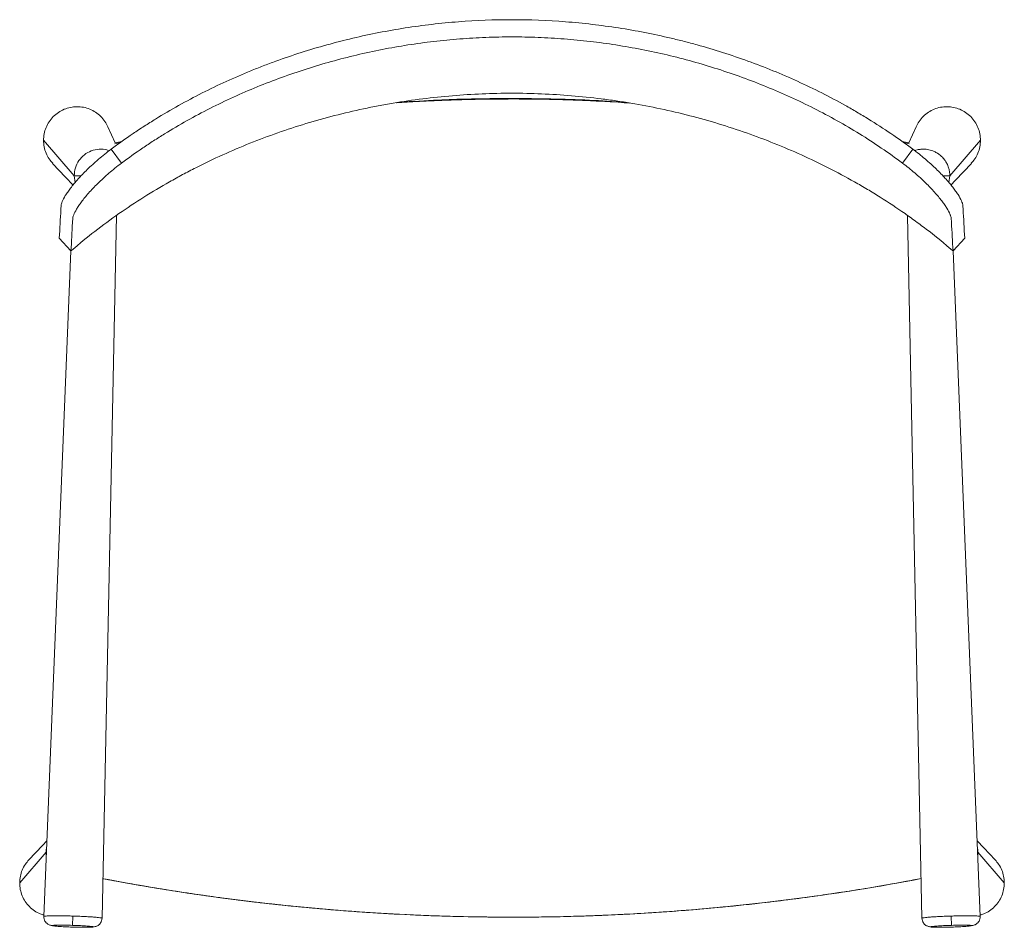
# Model space of a CAD drawing. Header units: millimetres. Extents: x 432 to 990, y -593 to -78.
import ezdxf

# ---------------------------------------------------------------- set-up
doc = ezdxf.new("R2010")
doc.units = ezdxf.units.MM

msp = doc.modelspace()

# ---------------------------------------------------------------- linework, layer by layer
at = {"color": 7, "linetype": 'Continuous', "lineweight": 15}
for p, q in [((711.07, -122.89), (711.07, -122.62)), ((485.82, -147.84), (481.72, -138.67)), ((940.42, -138.67), (936.31, -147.84)), ((445.18, -146.35), (462.58, -166.43)), ((488.8, -147.59), (485.7, -148.29)), ((485.7, -148.29), (488.8, -147.6)), ((488.76, -147.62), (485.7, -148.29)), ((485.7, -148.29), (485.7, -148.29)), ((485.7, -148.29), (485.7, -148.29)), ((489.56, -147.04), (485.71, -147.87)), ((936.42, -147.87), (932.49, -146.99)), ((936.43, -148.29), (933.32, -147.59)), ((936.43, -148.29), (933.32, -147.59)), ((933.39, -147.64), (936.43, -148.29)), ((936.23, -147.82), (936.42, -147.87)), ((936.23, -147.82), (936.42, -147.87)), ((936.43, -148.29), (936.43, -148.29)), ((959.56, -166.43), (976.96, -146.35)), ((489.42, -159.3), (483.63, -151.33)), ((932.71, -159.3), (938.5, -151.33)), ((478.38, -587.87), (486.55, -189.1)), ((935.59, -189.17), (943.75, -587.87)), ((454.11, -201.8), (460.74, -209.12)), ((961.39, -209.12), (968.03, -201.8)), ((460.69, -209.12), (445.33, -586.94)), ((976.8, -586.94), (961.45, -209.12)), ((446.69, -550.47), (431.65, -567.82)), ((975.44, -550.47), (975.38, -551.9)), ((990.48, -567.82), (975.44, -550.47)), ((461.86, -586.65), (461.7, -591.91)), ((960.43, -591.91), (960.28, -586.65)), ((711.07, -587.29), (711.07, -587.28))]:
    msp.add_line(p, q, dxfattribs=at)
at = {"color": 8, "linetype": 'Continuous', "lineweight": 15}
for p, q in [((463.12, -170.31), (462.58, -166.43)), ((959.56, -166.43), (959.02, -170.31)), ((711.07, -587.29), (711.07, -587.29)), ((960.43, -592.92), (960.42, -592.77))]:
    msp.add_line(p, q, dxfattribs=at)
at = {"color": 7, "linetype": 'Continuous', "lineweight": 15, "flags": 128}
for points in [[(485.71, -147.87), (485.71, -147.87), (485.71, -147.87), (485.71, -147.87), (485.71, -147.87)], [(936.42, -147.87), (936.42, -147.87), (936.42, -147.87), (936.42, -147.87), (936.42, -147.87)], [(450.36, -159.42), (457.72, -167.24), (461.94, -171.73)], [(960.2, -171.72), (962.85, -168.9), (971.77, -159.42)], [(447.08, -543.86), (444.55, -546.55), (436.83, -554.75)], [(985.3, -554.75), (978.95, -548), (975.05, -543.86)]]:
    msp.add_lwpolyline(points, dxfattribs=at)
at = {"color": 7, "linetype": 'Continuous', "lineweight": 15}
for points, knots in [([(483.63, -151.33), (487.69, -148.3), (491.82, -145.36), (498.11, -141.09), (500.23, -139.69), (504.49, -136.94), (506.63, -135.59), (513.09, -131.61), (517.45, -129.05), (526.27, -124.13), (530.72, -121.76), (544.23, -114.94), (553.42, -110.75), (565.14, -105.96), (567.49, -105.03), (572.22, -103.2), (574.6, -102.31), (581.75, -99.72), (586.55, -98.08), (596.21, -94.99), (601.06, -93.54), (610.84, -90.83), (615.76, -89.57), (630.55, -86.08), (640.48, -84.14), (655.47, -81.8), (660.49, -81.12), (668.04, -80.24), (670.56, -79.97), (675.61, -79.48), (678.14, -79.26), (690.77, -78.28), (700.89, -77.89), (721.12, -77.88), (731.24, -78.27), (751.48, -79.84), (761.54, -81.01), (781.53, -84.12), (791.46, -86.05), (803.8, -88.96), (806.27, -89.57), (811.18, -90.83), (813.63, -91.48), (820.95, -93.51), (825.8, -94.96), (840.26, -99.57), (849.77, -103.02), (863.85, -108.76), (868.51, -110.77), (877.74, -114.97), (882.31, -117.17), (891.36, -121.74), (895.84, -124.11), (902.48, -127.82), (904.68, -129.08), (909.06, -131.65), (911.23, -132.96), (917.7, -136.94), (921.95, -139.69), (930.32, -145.37), (934.45, -148.3), (938.5, -151.33)], [0, 0, 0, 0, 0.03125, 0.03125, 0.046875, 0.046875, 0.0625, 0.0625, 0.09375, 0.09375, 0.125, 0.125, 0.1875, 0.1875, 0.203125, 0.203125, 0.21875, 0.21875, 0.25, 0.25, 0.28125, 0.28125, 0.3125, 0.3125, 0.375, 0.375, 0.40625, 0.40625, 0.421875, 0.421875, 0.4375, 0.4375, 0.5, 0.5, 0.5625, 0.5625, 0.625, 0.625, 0.6875, 0.6875, 0.703125, 0.703125, 0.71875, 0.71875, 0.75, 0.75, 0.8125, 0.8125, 0.84375, 0.84375, 0.875, 0.875, 0.90625, 0.90625, 0.921875, 0.921875, 0.9375, 0.9375, 0.96875, 0.96875, 1, 1, 1, 1]), ([(489.42, -159.3), (493.37, -156.34), (497.38, -153.48), (503.51, -149.32), (505.57, -147.95), (509.72, -145.26), (511.81, -143.95), (518.1, -140.07), (522.35, -137.57), (530.93, -132.77), (535.27, -130.47), (548.42, -123.81), (557.36, -119.73), (571.04, -114.14), (575.65, -112.36), (584.94, -108.98), (589.62, -107.38), (599.02, -104.37), (603.75, -102.96), (613.27, -100.31), (618.06, -99.08), (627.68, -96.81), (632.51, -95.76), (642.2, -93.86), (647.07, -93), (656.84, -91.48), (661.74, -90.81), (671.56, -89.66), (676.48, -89.19), (686.34, -88.42), (691.27, -88.13), (701.14, -87.75), (706.09, -87.65), (715.97, -87.65), (720.91, -87.75), (730.79, -88.13), (735.72, -88.42), (745.58, -89.18), (750.5, -89.66), (760.31, -90.8), (765.21, -91.47), (779.86, -93.75), (789.57, -95.65), (804.01, -99.06), (808.8, -100.29), (818.32, -102.94), (823.06, -104.36), (837.18, -108.87), (846.44, -112.24), (860.12, -117.83), (864.65, -119.78), (873.62, -123.88), (878.08, -126.02), (886.9, -130.48), (891.25, -132.8), (899.85, -137.61), (904.1, -140.11), (912.48, -145.27), (916.61, -147.95), (924.75, -153.48), (928.77, -156.34), (932.71, -159.3)], [0, 0, 0, 0, 0.03125, 0.03125, 0.046875, 0.046875, 0.0625, 0.0625, 0.09375, 0.09375, 0.125, 0.125, 0.1875, 0.1875, 0.21875, 0.21875, 0.25, 0.25, 0.28125, 0.28125, 0.3125, 0.3125, 0.34375, 0.34375, 0.375, 0.375, 0.40625, 0.40625, 0.4375, 0.4375, 0.46875, 0.46875, 0.5, 0.5, 0.53125, 0.53125, 0.5625, 0.5625, 0.59375, 0.59375, 0.625, 0.625, 0.6875, 0.6875, 0.71875, 0.71875, 0.75, 0.75, 0.8125, 0.8125, 0.84375, 0.84375, 0.875, 0.875, 0.90625, 0.90625, 0.9375, 0.9375, 0.96875, 0.96875, 1, 1, 1, 1]), ([(960.89, -208.69), (956.61, -205.02), (952.24, -201.46), (945.55, -196.28), (943.3, -194.58), (938.75, -191.24), (936.45, -189.59), (929.51, -184.75), (924.81, -181.63), (917.63, -177.12), (915.22, -175.64), (910.36, -172.74), (907.92, -171.32), (895.63, -164.37), (885.61, -159.29), (865.18, -150.05), (854.78, -145.89), (833.62, -138.46), (822.86, -135.19), (806.44, -130.95), (800.92, -129.66), (789.78, -127.29), (784.2, -126.22), (775.78, -124.8), (772.97, -124.35), (767.34, -123.52), (764.51, -123.14), (756.05, -122.08), (750.41, -121.49), (733.49, -120.08), (722.22, -119.62), (699.71, -119.62), (688.47, -120.09), (666.01, -121.97), (654.79, -123.37), (640.78, -125.74), (637.97, -126.24), (632.39, -127.31), (629.61, -127.87), (621.3, -129.64), (615.8, -130.93), (599.43, -135.15), (588.68, -138.41), (567.52, -145.83), (557.11, -149.99), (541.75, -156.93), (536.67, -159.36), (529.12, -163.18), (526.62, -164.49), (521.63, -167.16), (519.15, -168.53), (511.75, -172.71), (506.89, -175.61), (497.33, -181.63), (492.62, -184.75), (483.36, -191.21), (478.81, -194.56), (469.89, -201.46), (465.52, -205.02), (461.25, -208.69)], [0, 0, 0, 0, 0.03125, 0.03125, 0.046875, 0.046875, 0.0625, 0.0625, 0.09375, 0.09375, 0.109375, 0.109375, 0.125, 0.125, 0.1875, 0.1875, 0.25, 0.25, 0.3125, 0.3125, 0.34375, 0.34375, 0.375, 0.375, 0.390625, 0.390625, 0.40625, 0.40625, 0.4375, 0.4375, 0.5, 0.5, 0.5625, 0.5625, 0.625, 0.625, 0.640625, 0.640625, 0.65625, 0.65625, 0.6875, 0.6875, 0.75, 0.75, 0.8125, 0.8125, 0.84375, 0.84375, 0.859375, 0.859375, 0.875, 0.875, 0.90625, 0.90625, 0.9375, 0.9375, 0.96875, 0.96875, 1, 1, 1, 1]), ([(645.32, -125.05), (649.54, -124.78), (659.64, -124.13), (675.65, -123.47), (693.35, -122.98), (705.16, -122.92), (711.07, -122.89)], [0, 0, 0, 0, 0.193044, 0.461728, 0.730799, 1, 1, 1, 1]), ([(711.07, -122.88), (709.07, -122.89), (706.07, -122.89), (701.07, -122.93), (697.07, -122.98), (693.07, -123.04), (690.07, -123.1), (686.07, -123.19), (682.07, -123.3), (678.07, -123.42), (675.08, -123.52), (671.08, -123.67), (667.08, -123.84), (663.09, -124.02), (659.1, -124.21), (654.11, -124.48), (649.29, -124.76), (646.46, -124.95), (645.63, -125)], [0, 0, 0, 0, 0.091604, 0.137406, 0.229009, 0.274811, 0.320613, 0.366415, 0.458018, 0.50382, 0.549622, 0.595424, 0.687027, 0.732829, 0.778631, 0.870235, 0.961839, 1, 1, 1, 1]), ([(711.07, -122.62), (708.28, -122.63), (694.32, -122.67), (673.03, -123.12), (654.58, -124.28), (647.27, -124.74)], [0, 0, 0, 0, 0.131089, 0.655551, 1, 1, 1, 1]), ([(775.1, -124.76), (768.43, -124.33), (754.44, -123.42), (733.08, -122.77), (718.41, -122.67), (711.07, -122.62)], [0, 0, 0, 0, 0.313437, 0.656591, 1, 1, 1, 1]), ([(776.8, -125.02), (775.96, -124.97), (773.12, -124.78), (768.29, -124.5), (763.3, -124.23), (758.31, -123.98), (754.31, -123.8), (750.32, -123.64), (747.32, -123.53), (743.32, -123.39), (739.33, -123.28), (735.33, -123.17), (731.33, -123.08), (727.33, -123.01), (723.33, -122.96), (718.24, -122.9), (714.16, -122.89), (711.07, -122.88)], [0, 0, 0, 0, 0.038548, 0.129735, 0.220922, 0.266516, 0.357703, 0.403296, 0.448889, 0.494483, 0.58567, 0.631263, 0.676856, 0.768043, 0.813636, 0.85923, 1, 1, 1, 1]), ([(711.07, -122.89), (713.83, -122.9), (727.64, -122.93), (749.95, -123.42), (769.43, -124.65), (777.9, -125.19)], [0, 0, 0, 0, 0.123847, 0.619335, 1, 1, 1, 1]), ([(481.7, -138.68), (481.18, -137.63), (480.1, -135.46), (477.7, -132.66), (474.79, -130.3), (471.47, -128.56), (467.88, -127.5), (464.14, -127.15), (460.41, -127.54), (456.83, -128.65), (453.53, -130.43), (450.64, -132.82), (448.27, -135.72), (446.52, -139.03), (445.39, -142.62), (445.25, -145.11), (445.18, -146.35)], [0, 0, 0, 0, 0.067681, 0.1394, 0.211115, 0.282832, 0.354544, 0.42626, 0.497974, 0.569686, 0.641404, 0.713121, 0.784836, 0.856559, 0.928279, 1, 1, 1, 1]), ([(976.96, -146.35), (976.88, -145.11), (976.74, -142.62), (975.62, -139.03), (973.87, -135.72), (971.49, -132.82), (968.6, -130.43), (965.3, -128.65), (961.72, -127.54), (957.99, -127.15), (954.26, -127.5), (950.66, -128.56), (947.34, -130.3), (944.43, -132.66), (942.03, -135.46), (940.96, -137.63), (940.43, -138.68)], [0, 0, 0, 0, 0.071721, 0.143441, 0.215164, 0.286879, 0.358596, 0.430314, 0.502026, 0.57374, 0.645456, 0.717168, 0.788885, 0.8606, 0.932319, 1, 1, 1, 1]), ([(445.18, -146.35), (445.25, -147.6), (445.39, -150.1), (446.53, -153.69), (448.17, -156.88), (449.7, -158.6), (450.4, -159.39)], [0, 0, 0, 0, 0.260067, 0.520129, 0.780206, 1, 1, 1, 1]), ([(971.74, -159.39), (972.44, -158.6), (973.97, -156.88), (975.6, -153.69), (976.74, -150.1), (976.89, -147.6), (976.96, -146.35)], [0, 0, 0, 0, 0.219797, 0.479873, 0.739934, 1, 1, 1, 1]), ([(454.11, -201.8), (454.42, -196.41), (454.73, -191.02), (455.07, -184.96), (455.11, -184.28), (455.16, -183.44), (455.18, -183.26), (455.24, -182.89), (455.28, -182.69), (455.44, -182.08), (455.59, -181.63), (456.18, -180.18), (456.76, -179.06), (457.74, -177.44), (457.95, -177.11), (458.4, -176.42), (458.64, -176.07), (459.38, -174.99), (459.93, -174.24), (461.12, -172.69), (461.76, -171.88), (462.8, -170.62), (463.16, -170.2), (463.91, -169.33), (464.3, -168.89), (466.3, -166.66), (468.07, -164.81), (471.01, -161.96), (472.03, -160.99), (473.65, -159.53), (474.19, -159.04), (475.3, -158.06), (475.86, -157.57), (478.71, -155.15), (481.11, -153.23), (483.63, -151.33)], [0, 0, 0, 0, 0.5, 0.5, 0.5625, 0.5625, 0.578125, 0.578125, 0.59375, 0.59375, 0.625, 0.625, 0.6875, 0.6875, 0.703125, 0.703125, 0.71875, 0.71875, 0.75, 0.75, 0.78125, 0.78125, 0.796875, 0.796875, 0.8125, 0.8125, 0.875, 0.875, 0.90625, 0.90625, 0.921875, 0.921875, 0.9375, 0.9375, 1, 1, 1, 1]), ([(938.5, -151.33), (940.95, -153.17), (943.28, -155.03), (946.6, -157.85), (947.68, -158.8), (949.25, -160.22), (949.77, -160.69), (950.78, -161.63), (951.27, -162.1), (953.67, -164.42), (955.42, -166.22), (957.4, -168.41), (957.79, -168.84), (958.54, -169.69), (958.9, -170.11), (959.94, -171.34), (960.58, -172.14), (961.78, -173.68), (962.34, -174.42), (963.35, -175.85), (963.82, -176.54), (965.05, -178.49), (965.69, -179.65), (966.37, -181.18), (966.55, -181.65), (966.75, -182.32), (966.81, -182.53), (966.9, -182.93), (966.93, -183.12), (966.98, -183.48), (966.98, -183.65), (967, -184), (967.03, -184.51), (967.38, -190.5), (967.71, -196.32), (968.03, -201.8)], [0, 0, 0, 0, 0.0625, 0.0625, 0.09375, 0.09375, 0.109375, 0.109375, 0.125, 0.125, 0.1875, 0.1875, 0.203125, 0.203125, 0.21875, 0.21875, 0.25, 0.25, 0.28125, 0.28125, 0.3125, 0.3125, 0.375, 0.375, 0.40625, 0.40625, 0.421875, 0.421875, 0.4375, 0.4375, 0.453125, 0.453125, 0.46875, 0.5, 1, 1, 1, 1]), ([(460.74, -209.12), (461.04, -203.76), (461.34, -198.41), (461.67, -192.38), (461.71, -191.72), (461.75, -190.96), (461.76, -190.88), (461.77, -190.71), (461.78, -190.62), (461.82, -190.35), (461.86, -190.16), (462, -189.56), (462.13, -189.13), (462.67, -187.72), (463.2, -186.64), (464.12, -185.08), (464.32, -184.76), (464.74, -184.1), (464.96, -183.76), (465.67, -182.7), (466.19, -181.97), (467.9, -179.69), (469.22, -178.05), (471.55, -175.42), (472.37, -174.52), (474.1, -172.7), (475.01, -171.77), (476.92, -169.89), (477.92, -168.93), (479.51, -167.48), (480.05, -166.99), (481.14, -166.02), (481.7, -165.53), (484.52, -163.11), (486.9, -161.19), (489.42, -159.3)], [0, 0, 0, 0, 0.5, 0.5, 0.5625, 0.5625, 0.570313, 0.570313, 0.578125, 0.578125, 0.59375, 0.59375, 0.625, 0.625, 0.6875, 0.6875, 0.703125, 0.703125, 0.71875, 0.71875, 0.75, 0.75, 0.8125, 0.8125, 0.84375, 0.84375, 0.875, 0.875, 0.90625, 0.90625, 0.921875, 0.921875, 0.9375, 0.9375, 1, 1, 1, 1]), ([(932.71, -159.3), (935.15, -161.13), (937.46, -162.98), (940.74, -165.79), (941.81, -166.74), (943.88, -168.62), (944.86, -169.55), (946.75, -171.39), (947.64, -172.29), (949.35, -174.07), (950.16, -174.95), (952.47, -177.53), (953.8, -179.14), (955.52, -181.39), (956.05, -182.12), (956.78, -183.17), (957.01, -183.51), (957.44, -184.18), (957.65, -184.5), (958.62, -186.08), (959.22, -187.2), (959.74, -188.44), (959.83, -188.68), (960, -189.15), (960.07, -189.37), (960.26, -190.01), (960.33, -190.4), (960.38, -190.84), (960.38, -190.93), (960.39, -191.1), (960.4, -191.35), (960.44, -191.95), (960.77, -197.9), (961.09, -203.68), (961.39, -209.12)], [0, 0, 0, 0, 0.0625, 0.0625, 0.09375, 0.09375, 0.125, 0.125, 0.15625, 0.15625, 0.1875, 0.1875, 0.25, 0.25, 0.28125, 0.28125, 0.296875, 0.296875, 0.3125, 0.3125, 0.375, 0.375, 0.390625, 0.390625, 0.40625, 0.40625, 0.4375, 0.4375, 0.445313, 0.445313, 0.453125, 0.46875, 0.5, 1, 1, 1, 1]), ([(460.74, -209.12), (460.81, -209.06), (460.97, -208.92), (461.14, -208.78), (461.25, -208.69)], [7.0945133, 7.0945133, 7.0945133, 7.0945133, 7.3719818, 7.7922728, 7.7922728, 7.7922728, 7.7922728]), ([(960.89, -208.69), (960.99, -208.78), (961.16, -208.92), (961.33, -209.06), (961.39, -209.12)], [-7.7922728, -7.7922728, -7.7922728, -7.7922728, -7.3719817, -7.0945118, -7.0945118, -7.0945118, -7.0945118]), ([(446.69, -550.47), (446.7, -550.2), (446.71, -549.66), (446.77, -548.72), (446.86, -548.19), (446.92, -547.86)], [0, 0, 0, 0, 0.28177, 0.563232, 1, 1, 1, 1]), ([(446.75, -551.92), (446.74, -551.83), (446.69, -551.4), (446.69, -550.87), (446.69, -550.47)], [0, 0, 0, 0, 0.2148774, 1, 1, 1, 1]), ([(975.21, -547.83), (975.27, -548.17), (975.36, -548.72), (975.43, -549.67), (975.44, -550.2), (975.44, -550.47)], [0, 0, 0, 0, 0.452709, 0.730476, 1, 1, 1, 1]), ([(436.87, -554.78), (436.17, -555.57), (434.64, -557.29), (433.01, -560.48), (431.86, -564.07), (431.72, -566.57), (431.65, -567.82)], [0, 0, 0, 0, 0.219796, 0.479873, 0.739934, 1, 1, 1, 1]), ([(990.48, -567.82), (990.41, -566.57), (990.27, -564.07), (989.13, -560.48), (987.5, -557.29), (985.97, -555.57), (985.26, -554.78)], [0, 0, 0, 0, 0.260067, 0.52013, 0.780207, 1, 1, 1, 1]), ([(431.65, -567.82), (431.72, -569.06), (431.86, -571.55), (432.99, -575.14), (434.74, -578.45), (437.11, -581.36), (440.01, -583.72), (442.81, -585.33), (444.69, -585.85), (445.37, -586.03)], [0, 0, 0, 0, 0.152291, 0.304579, 0.456873, 0.609151, 0.761432, 0.913717, 1, 1, 1, 1]), ([(478.84, -565.4), (479.66, -565.55), (491.42, -567.82), (514.21, -571.75), (547.3, -576.62), (580.52, -580.57), (613.85, -583.64), (646.73, -585.76), (679.14, -587.05), (700.42, -587.21), (711.07, -587.29)], [0, 0, 0, 0, 0.010766, 0.153993, 0.29722, 0.440446, 0.583673, 0.726899, 0.8634, 1, 1, 1, 1]), ([(478.84, -565.4), (478.89, -565.41), (486.78, -566.93), (502.55, -569.75), (526.22, -573.55), (549.98, -576.89), (573.83, -579.77), (599.16, -582.34), (625.98, -584.48), (654.29, -586.09), (682.66, -587.1), (701.6, -587.22), (711.07, -587.28)], [0, 0, 0, 0, 0.0006344, 0.1033146, 0.2060163, 0.3087181, 0.411592, 0.514466, 0.635709, 0.756952, 0.878476, 1, 1, 1, 1]), ([(478.84, -565.4), (478.91, -565.41), (482.94, -566.19), (490.94, -567.66), (506.83, -570.45), (522.76, -573), (542.73, -575.89), (558.74, -577.97), (574.79, -579.82), (590.85, -581.51), (606.94, -582.97), (623.05, -584.19), (639.17, -585.26), (655.31, -586.09), (671.46, -586.68), (688.7, -587.15), (701.9, -587.23), (711.07, -587.29)], [0, 0, 0, 0, 0.000884, 0.052735, 0.104586, 0.208293, 0.260143, 0.36385, 0.415701, 0.467552, 0.571258, 0.623109, 0.67496, 0.778666, 0.830517, 0.882368, 1, 1, 1, 1]), ([(711.07, -587.28), (713.07, -587.28), (723.07, -587.27), (741.07, -587), (765.06, -586.19), (789.04, -584.92), (813.01, -583.18), (838.37, -580.85), (865.09, -577.82), (893.16, -573.98), (919.25, -569.86), (935.91, -566.73), (943.29, -565.34)], [0, 0, 0, 0, 0.025668, 0.128343, 0.23104, 0.333737, 0.436605, 0.539472, 0.66071, 0.781947, 0.903469, 1, 1, 1, 1]), ([(711.07, -587.29), (713.86, -587.28), (727.81, -587.25), (752.91, -586.73), (786.36, -585.16), (819.75, -582.68), (853.06, -579.31), (880.71, -575.76), (904.99, -572.12), (924.03, -569), (937.51, -566.45), (943.29, -565.36)], [0, 0, 0, 0, 0.035802, 0.1790236, 0.3222451, 0.4655821, 0.6088037, 0.7520254, 0.8236308, 0.9242983, 1, 1, 1, 1]), ([(711.07, -587.29), (713.09, -587.28), (723.19, -587.27), (737.33, -587.06), (753.48, -586.58), (769.63, -585.96), (785.76, -585.09), (805.91, -583.71), (822.01, -582.38), (838.09, -580.81), (854.15, -579.08), (870.18, -577.12), (886.17, -574.92), (902.67, -572.49), (919.4, -569.75), (934.43, -567.08), (940.98, -565.83), (943.29, -565.38)], [0, 0, 0, 0, 0.0259249, 0.1296295, 0.1814798, 0.2333301, 0.3370347, 0.388885, 0.4925896, 0.5444399, 0.5962902, 0.6999949, 0.7518452, 0.8036954, 0.9143333, 0.9696768, 1, 1, 1, 1]), ([(976.77, -586.03), (977.45, -585.85), (979.33, -585.33), (982.12, -583.72), (985.02, -581.36), (987.39, -578.45), (989.15, -575.14), (990.27, -571.55), (990.41, -569.06), (990.48, -567.82)], [0, 0, 0, 0, 0.086283, 0.238568, 0.390849, 0.543127, 0.695421, 0.847709, 1, 1, 1, 1]), ([(445.33, -586.86), (445.36, -587.35), (445.4, -588.28), (445.91, -589.51), (446.6, -590.43), (447.32, -591.07), (448.09, -591.53), (448.76, -591.77), (449.4, -591.94), (449.97, -592.02), (450.19, -592.05)], [0, 0, 0, 0, 0.141794, 0.275775, 0.396696, 0.503338, 0.598363, 0.732477, 0.891296, 1, 1, 1, 1]), ([(461.7, -592.92), (460.2, -592.87), (458.69, -592.81), (455.9, -592.67), (453.34, -592.52), (451.63, -592.36), (450.48, -592.2), (450.18, -592.13), (450.18, -592), (450.48, -591.94), (451.63, -591.85), (453.34, -591.79), (455.9, -591.8), (458.69, -591.83), (460.2, -591.86), (461.7, -591.91)], [0, 0, 0, 0, 0.125, 0.125, 0.25, 0.375, 0.375, 0.5, 0.5, 0.625, 0.625, 0.75, 0.875, 0.875, 1, 1, 1, 1]), ([(461.7, -591.91), (463.21, -591.96), (464.72, -592.01), (467.51, -592.15), (470.07, -592.3), (471.78, -592.47), (472.93, -592.62), (473.23, -592.7), (473.23, -592.83), (472.93, -592.89), (471.78, -592.97), (470.07, -593.03), (467.51, -593.03), (464.72, -592.99), (463.21, -592.96), (461.7, -592.92)], [0, 0, 0, 0, 0.125, 0.125, 0.25, 0.375, 0.375, 0.5, 0.5, 0.625, 0.625, 0.75, 0.875, 0.875, 1, 1, 1, 1]), ([(461.71, -592.86), (462.51, -592.88), (464.06, -592.92), (466.24, -592.95), (468.15, -592.96), (470.24, -592.94), (472.2, -592.87), (473.84, -592.72), (474.71, -592.57), (475.46, -592.31), (476.15, -591.95), (476.91, -591.36), (477.64, -590.47), (478.23, -589.29), (478.33, -588.35), (478.38, -587.87)], [0, 0, 0, 0, 0.1001821, 0.1935855, 0.2803156, 0.3604581, 0.5008434, 0.6151831, 0.7031459, 0.7414809, 0.7824611, 0.8285059, 0.8807577, 0.9386815, 1, 1, 1, 1]), ([(943.75, -587.87), (943.8, -588.35), (943.9, -589.29), (944.49, -590.47), (945.23, -591.36), (945.99, -591.95), (946.78, -592.36), (947.47, -592.57), (948.12, -592.69), (948.68, -592.74), (948.92, -592.76)], [0, 0, 0, 0, 0.141864, 0.275874, 0.396762, 0.503289, 0.598099, 0.731703, 0.89004, 1, 1, 1, 1]), ([(960.43, -592.92), (958.92, -592.96), (957.41, -592.99), (954.62, -593.03), (952.07, -593.03), (950.36, -592.97), (949.2, -592.89), (948.9, -592.83), (948.9, -592.7), (949.2, -592.62), (950.36, -592.47), (952.07, -592.3), (954.62, -592.15), (957.41, -592.01), (958.92, -591.96), (960.43, -591.91)], [0, 0, 0, 0, 0.125, 0.125, 0.25, 0.375, 0.375, 0.5, 0.5, 0.625, 0.625, 0.75, 0.875, 0.875, 1, 1, 1, 1]), ([(960.43, -591.91), (961.94, -591.86), (963.45, -591.83), (966.23, -591.8), (968.79, -591.79), (970.5, -591.85), (971.66, -591.94), (971.96, -592), (971.96, -592.13), (971.66, -592.2), (970.5, -592.36), (968.79, -592.52), (966.23, -592.67), (963.45, -592.81), (961.94, -592.87), (960.43, -592.92)], [0, 0, 0, 0, 0.125, 0.125, 0.25, 0.375, 0.375, 0.5, 0.5, 0.625, 0.625, 0.75, 0.875, 0.875, 1, 1, 1, 1]), ([(971.94, -592.05), (972.17, -592.02), (972.83, -591.92), (973.42, -591.77), (974.15, -591.47), (974.81, -591.07), (975.54, -590.43), (976.22, -589.51), (976.74, -588.28), (976.78, -587.35), (976.8, -586.86)], [0, 0, 0, 0, 0.108676, 0.3128, 0.401789, 0.49679, 0.603404, 0.724294, 0.858242, 1, 1, 1, 1])]:
    msp.add_open_spline(points, degree=3, knots=knots, dxfattribs=at)
at = {"color": 8, "linetype": 'Continuous', "lineweight": 15}
for points, knots in [([(462.58, -166.43), (462.71, -164.91), (462.98, -161.88), (465.08, -157.74), (468.21, -154.4), (472.22, -152.13), (476.67, -151.23), (480.23, -151.33), (482.01, -152.12), (482.41, -152.3)], [0, 0, 0, 0, 0.159504, 0.318837, 0.477913, 0.636734, 0.79537, 0.953974, 1, 1, 1, 1]), ([(939.62, -152.22), (940.09, -152.06), (941.25, -151.66), (943.2, -151.38), (945.16, -151.35), (946.9, -151.54), (948.38, -151.86), (950.01, -152.38), (951.78, -153.2), (953.31, -154.19), (954.49, -155.15), (955.35, -155.97), (956.15, -156.88), (956.83, -157.78), (957.42, -158.68), (957.94, -159.62), (958.45, -160.71), (958.97, -162.15), (959.34, -163.73), (959.53, -165.24), (959.55, -166.09), (959.56, -166.43)], [0, 0, 0, 0, 0.052089, 0.127972, 0.205314, 0.257471, 0.310666, 0.364637, 0.436741, 0.51409, 0.554575, 0.596113, 0.638577, 0.681821, 0.714048, 0.751481, 0.793868, 0.840848, 0.911456, 0.964044, 1, 1, 1, 1]), ([(462.58, -166.43), (462.65, -166.44), (462.81, -166.45), (463.86, -166.48), (465.08, -166.5), (466.2, -166.51), (466.54, -166.51)], [0, 0, 0, 0, 0.273562, 0.564587, 0.867559, 1, 1, 1, 1]), ([(959.56, -166.43), (959.48, -166.44), (959.32, -166.45), (958.28, -166.48), (957.05, -166.5), (955.94, -166.51), (955.6, -166.51)], [0, 0, 0, 0, 0.273767, 0.565009, 0.868207, 1, 1, 1, 1]), ([(445.34, -586.86), (445.4, -586.82), (445.52, -586.73), (446.5, -586.62), (448.03, -586.54), (450.1, -586.5), (452.62, -586.48), (455.49, -586.51), (458.61, -586.56), (460.78, -586.62), (461.86, -586.65)], [0, 0, 0, 0, 0.124013, 0.249154, 0.374295, 0.499436, 0.624577, 0.749718, 0.874859, 1, 1, 1, 1]), ([(461.86, -586.65), (462.94, -586.68), (465.1, -586.76), (468.22, -586.89), (471.1, -587.05), (473.62, -587.21), (475.68, -587.39), (477.24, -587.56), (478.12, -587.72), (478.49, -587.83), (478.38, -587.87), (478.38, -587.87)], [0, 0, 0, 0, 0.1249288, 0.2498576, 0.3747864, 0.4997152, 0.6246439, 0.7495727, 0.8745015, 0.9994303, 1, 1, 1, 1]), ([(943.75, -587.87), (943.75, -587.87), (943.65, -587.83), (944.01, -587.72), (944.9, -587.56), (946.45, -587.39), (948.52, -587.21), (951.04, -587.05), (953.91, -586.89), (957.03, -586.76), (959.19, -586.68), (960.28, -586.65)], [0, 0, 0, 0, 0.00057, 0.125498, 0.250427, 0.375356, 0.500285, 0.625214, 0.750142, 0.875071, 1, 1, 1, 1]), ([(960.28, -586.65), (961.36, -586.62), (963.52, -586.56), (966.64, -586.51), (969.52, -586.48), (972.03, -586.5), (974.11, -586.54), (975.63, -586.62), (976.61, -586.73), (976.74, -586.82), (976.8, -586.86)], [0, 0, 0, 0, 0.125141, 0.250282, 0.375423, 0.500564, 0.625705, 0.750846, 0.875987, 1, 1, 1, 1])]:
    msp.add_open_spline(points, degree=3, knots=knots, dxfattribs=at)

doc.saveas('drawing.dxf')
